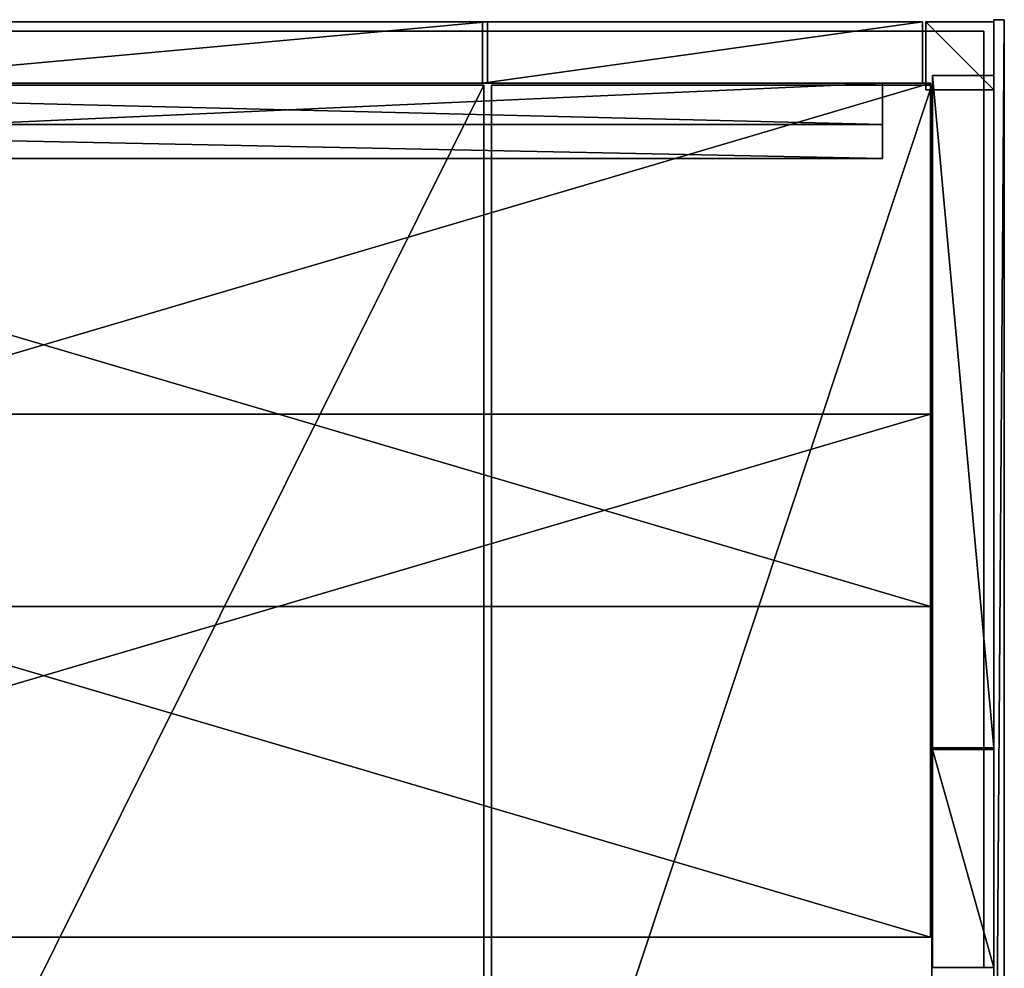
# Model space of a CAD drawing. Header units: millimetres. Extents: x -12 to 2193, y -1730 to 0.
# Tile 3 of 3: x 1063 to 2193, y -1088 to 0. Entities that reach past the tile are written whole.
import ezdxf

# ---------------------------------------------------------------- set-up
doc = ezdxf.new("R2010")
doc.units = ezdxf.units.MM
doc.layers.add('ALUMINIUM', color=8, linetype='Continuous')
doc.layers.add('MTL2', color=33, linetype='Continuous')

msp = doc.modelspace()

# ---------------------------------------------------------------- meshes
at = {"layer": 'ALUMINIUM'}
mesh = msp.add_polyface(dxfattribs=at)
corners = [(2169.5, -13), (2169.5, -13, 130), (14.5, -13), (14.5, -13, 130)]
mesh.append_faces([[corners[k] for k in face] for face in [(3, 1, 2)]], dxfattribs={"vtx1": -1})
mesh.append_faces([[corners[k] for k in face] for face in [(1, 0, 2)]], dxfattribs={"vtx2": -1})
mesh = msp.add_polyface(dxfattribs=at)
corners = [(2169.5, -1088), (2169.5, -1088, 130), (2169.5, -13), (2169.5, -13, 130)]
mesh.append_faces([[corners[k] for k in face] for face in [(3, 1, 2)]], dxfattribs={"vtx1": -1})
mesh.append_faces([[corners[k] for k in face] for face in [(1, 0, 2)]], dxfattribs={"vtx2": -1})
at = {"layer": 'MTL2'}
mesh = msp.add_polyface(dxfattribs=at)
corners = [(2193, 0, 2047), (2193, -1683, 2047), (2193, 0, 2091), (2193, -1683, 2091), (0, -1683, 2047), (0, -1683, 2091), (0, -1671, 2047), (0, -1671, 2091), (2181, 0, 2047), (2181, 0, 2091), (2181, -1671, 2047), (2181, -1671, 2091)]
mesh.append_faces([[corners[k] for k in face] for face in [(3, 1, 2), (5, 4, 3), (7, 6, 5), (8, 9, 0), (6, 10, 4), (9, 11, 2)]], dxfattribs={"vtx1": -1})
mesh.append_faces([[corners[k] for k in face] for face in [(0, 1, 10), (1, 4, 10), (5, 3, 11), (3, 2, 11)]], dxfattribs={"vtx1": -1, "vtx2": -1})
mesh.append_faces([[corners[k] for k in face] for face in [(1, 0, 2), (4, 1, 3), (6, 4, 5), (9, 2, 0), (10, 8, 0), (11, 7, 5)]], dxfattribs={"vtx2": -1})
mesh = msp.add_polyface(dxfattribs=at)
corners = [(829.2, -2.5, 117), (829.2, -2.5, 2087), (829.2, -73, 117), (829.2, -73, 2087), (1600.2, -73, 117), (1600.2, -73, 2087), (1600.2, -2.5, 117), (1600.2, -2.5, 2087)]
mesh.append_faces([[corners[k] for k in face] for face in [(3, 1, 2), (5, 3, 4), (7, 5, 6), (1, 7, 0), (4, 2, 6), (5, 7, 3)]], dxfattribs={"vtx1": -1})
mesh.append_faces([[corners[k] for k in face] for face in [(1, 0, 2), (3, 2, 4), (5, 4, 6), (7, 6, 0), (2, 0, 6), (7, 1, 3)]], dxfattribs={"vtx2": -1})
mesh = msp.add_polyface(dxfattribs=at)
corners = [(1594.2, -2.5, 117), (1594.2, -2.5, 2087), (1594.2, -73, 117), (1594.2, -73, 2087), (2099.2, -73, 117), (2099.2, -73, 2087), (2099.2, -2.5, 117), (2099.2, -2.5, 2087)]
mesh.append_faces([[corners[k] for k in face] for face in [(3, 1, 2), (5, 3, 4), (7, 5, 6), (1, 7, 0), (4, 2, 6), (5, 7, 3)]], dxfattribs={"vtx1": -1})
mesh.append_faces([[corners[k] for k in face] for face in [(1, 0, 2), (3, 2, 4), (5, 4, 6), (7, 6, 0), (2, 0, 6), (7, 1, 3)]], dxfattribs={"vtx2": -1})
mesh = msp.add_polyface(dxfattribs=at)
corners = [(2103, -80.5, 117), (2103, -80.5, 2087), (2181, -80.5, 117), (2181, -80.5, 2087), (2181, -2.5, 117), (2181, -2.5, 2087), (2103, -2.5, 117), (2103, -2.5, 2087)]
mesh.append_faces([[corners[k] for k in face] for face in [(3, 1, 2), (5, 3, 4), (7, 5, 6), (1, 7, 0), (4, 2, 6), (5, 7, 3)]], dxfattribs={"vtx1": -1})
mesh.append_faces([[corners[k] for k in face] for face in [(1, 0, 2), (3, 2, 4), (5, 4, 6), (7, 6, 0), (2, 0, 6), (7, 1, 3)]], dxfattribs={"vtx2": -1})
mesh = msp.add_polyface(dxfattribs=at)
corners = [(2110.5, -835.2, 117), (2110.5, -835.2, 2087), (2181, -835.2, 117), (2181, -835.2, 2087), (2181, -64.2, 117), (2181, -64.2, 2087), (2110.5, -64.2, 117), (2110.5, -64.2, 2087)]
mesh.append_faces([[corners[k] for k in face] for face in [(3, 1, 2), (5, 3, 4), (7, 5, 6), (1, 7, 0), (4, 2, 6), (5, 7, 3)]], dxfattribs={"vtx1": -1})
mesh.append_faces([[corners[k] for k in face] for face in [(1, 0, 2), (3, 2, 4), (5, 4, 6), (7, 6, 0), (2, 0, 6), (7, 1, 3)]], dxfattribs={"vtx2": -1})
mesh = msp.add_polyface(dxfattribs=at)
corners = [(73.2, -673, 850.4), (2108.2, -673, 850.4), (73.2, -673, 940.4), (2108.2, -673, 940.4), (73.2, -73, 940.4), (2108.2, -73, 940.4), (73.2, -73, 850.4), (2108.2, -73, 850.4)]
mesh.append_faces([[corners[k] for k in face] for face in [(3, 2, 1), (5, 4, 3), (7, 6, 5), (1, 0, 7), (4, 6, 2), (5, 3, 7)]], dxfattribs={"vtx1": -1})
mesh.append_faces([[corners[k] for k in face] for face in [(2, 0, 1), (4, 2, 3), (6, 4, 5), (0, 6, 7), (6, 0, 2), (3, 1, 7)]], dxfattribs={"vtx2": -1})
mesh = msp.add_polyface(dxfattribs=at)
corners = [(128.2, -73, 1092.1), (2053.2, -73, 1092.1), (128.2, -159.4, 1109), (2053.2, -159.4, 1109), (128.2, -120.2, 1289.2), (2053.2, -120.2, 1289.2), (128.2, -73, 1278), (2053.2, -73, 1278)]
mesh.append_faces([[corners[k] for k in face] for face in [(3, 2, 1), (5, 4, 3), (7, 6, 5), (1, 0, 7), (4, 6, 2), (5, 3, 7)]], dxfattribs={"vtx1": -1})
mesh.append_faces([[corners[k] for k in face] for face in [(2, 0, 1), (4, 2, 3), (6, 4, 5), (0, 6, 7), (6, 0, 2), (3, 1, 7)]], dxfattribs={"vtx2": -1})
mesh = msp.add_polyface(dxfattribs=at)
corners = [(1595.8, -1596.2, 2016), (1595.8, -1596.2, 2086.5), (1595.8, -75.2, 2016), (1595.8, -75.2, 2086.5), (838.8, -75.2, 2016), (838.8, -75.2, 2086.5), (838.8, -1596.2, 2016), (838.8, -1596.2, 2086.5)]
mesh.append_faces([[corners[k] for k in face] for face in [(3, 1, 2), (5, 3, 4), (7, 5, 6), (1, 7, 0), (4, 2, 6), (5, 7, 3)]], dxfattribs={"vtx1": -1})
mesh.append_faces([[corners[k] for k in face] for face in [(1, 0, 2), (3, 2, 4), (5, 4, 6), (7, 6, 0), (2, 0, 6), (7, 1, 3)]], dxfattribs={"vtx2": -1})
mesh = msp.add_polyface(dxfattribs=at)
corners = [(2109.8, -1596.2, 2016), (2109.8, -1596.2, 2086.5), (2109.8, -75.2, 2016), (2109.8, -75.2, 2086.5), (1604.8, -75.2, 2016), (1604.8, -75.2, 2086.5), (1604.8, -1596.2, 2016), (1604.8, -1596.2, 2086.5)]
mesh.append_faces([[corners[k] for k in face] for face in [(3, 1, 2), (5, 3, 4), (7, 5, 6), (1, 7, 0), (4, 2, 6), (5, 7, 3)]], dxfattribs={"vtx1": -1})
mesh.append_faces([[corners[k] for k in face] for face in [(1, 0, 2), (3, 2, 4), (5, 4, 6), (7, 6, 0), (2, 0, 6), (7, 1, 3)]], dxfattribs={"vtx2": -1})
mesh = msp.add_polyface(dxfattribs=at)
corners = [(73.2, -1052.5, 400), (2108.2, -1052.5, 400), (73.2, -1052.5, 490), (2108.2, -1052.5, 490), (73.2, -452.5, 490), (2108.2, -452.5, 490), (73.2, -452.5, 400), (2108.2, -452.5, 400)]
mesh.append_faces([[corners[k] for k in face] for face in [(3, 2, 1), (5, 4, 3), (7, 6, 5), (1, 0, 7), (4, 6, 2), (5, 3, 7)]], dxfattribs={"vtx1": -1})
mesh.append_faces([[corners[k] for k in face] for face in [(2, 0, 1), (4, 2, 3), (6, 4, 5), (0, 6, 7), (6, 0, 2), (3, 1, 7)]], dxfattribs={"vtx2": -1})
mesh = msp.add_polyface(dxfattribs=at)
corners = [(2110.6, -1087.2, 117), (2110.6, -1087.2, 2087), (2181.1, -1087.2, 117), (2181.1, -1087.2, 2087), (2181.1, -837.2, 117), (2181.1, -837.2, 2087), (2110.6, -837.2, 117), (2110.6, -837.2, 2087)]
mesh.append_faces([[corners[k] for k in face] for face in [(3, 1, 2), (5, 3, 4), (7, 5, 6), (1, 7, 0), (4, 2, 6), (5, 7, 3)]], dxfattribs={"vtx1": -1})
mesh.append_faces([[corners[k] for k in face] for face in [(1, 0, 2), (3, 2, 4), (5, 4, 6), (7, 6, 0), (2, 0, 6), (7, 1, 3)]], dxfattribs={"vtx2": -1})

doc.saveas('drawing.dxf')
